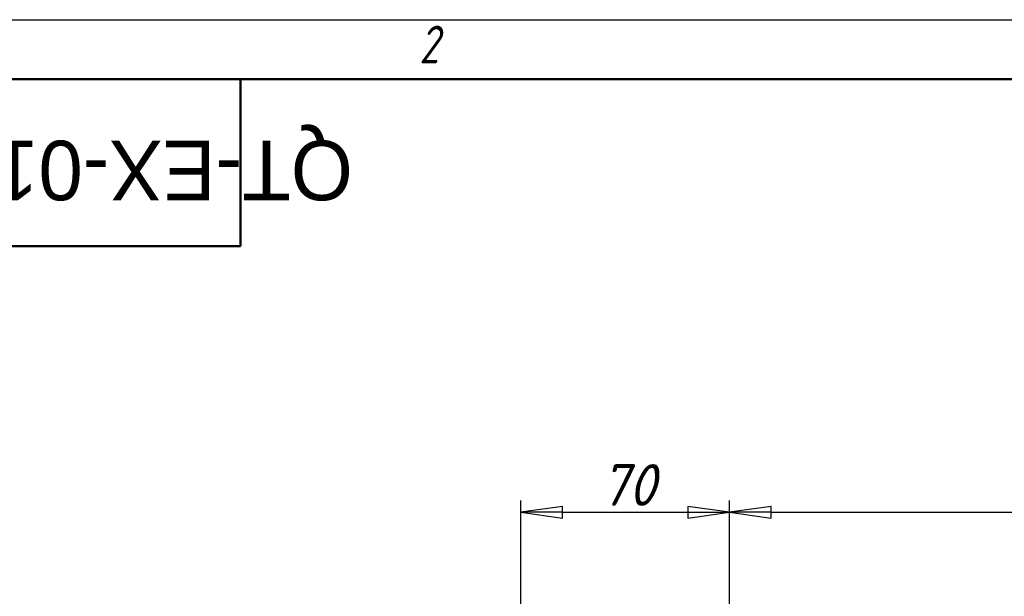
# Model space of a CAD drawing. Header units: millimetres. Extents: x 0 to 1680, y 0 to 1188.
# Tile 19 of 29: x 286 to 616, y 994 to 1188. Entities that reach past the tile are written whole.
import ezdxf
from ezdxf.enums import TextEntityAlignment as Align

# ---------------------------------------------------------------- set-up
doc = ezdxf.new("R2018")
doc.units = ezdxf.units.MM
doc.header["$LTSCALE"] = 4
for name, color, linetype, lineweight in [('Кромка (ГОСТ)', 7, 'Continuous', 50), ('Обозначение (ГОСТ)', 7, 'Continuous', 25), ('Размер (ГОСТ)', 7, 'Continuous', 25), ('Эскизная геометрия (ГОСТ)', 7, 'Continuous', 50)]:
    doc.layers.add(name, color=color, linetype=linetype, lineweight=lineweight)
doc.styles.add('Альтернативный текст (ГОСТ)', font='arial.ttf', dxfattribs={"width": 0.8})
doc.styles.add('Обычный текст (ГОСТ)', font='GOST Common Italic.ttf')
doc.styles.add('Стиль текста110', font='GOST Common Italic.ttf', dxfattribs={"width": 0.8})
doc.dimstyles.new('Обычный (ГОСТ)', dxfattribs={"dimscale": 4, "dimtxt": 3.5, "dimasz": 3.5, "dimexe": 1, "dimexo": 0, "dimgap": 0.5, "dimtad": 1, "dimtxsty": 'Обычный текст (ГОСТ)', "dimblk": 'Filled-1', "dimcen": 0.09, "dimdle": 15, "dimclrd": 256, "dimclre": 256, "dimclrt": 256, "dimazin": 2, "dimtfac": 0.714286, "dimtdec": 3, "dimtmove": 0, "dimatfit": 3, "dimfxl": 1, "dimtolj": 1, "dimlwd": 25, "dimlwe": 25, "dimarcsym": 0})

# ---------------------------------------------------------------- blocks, each defined once
blk = doc.blocks.new('Рамки ГОСТ - Рамка')
at = {"layer": 'Кромка (ГОСТ)', "lineweight": 25}
blk.add_line((0, 297), (420, 297), dxfattribs=at)
at = {"layer": 'Кромка (ГОСТ)'}
blk.add_line((415, 292), (20, 292), dxfattribs=at)
at = {"layer": 'Кромка (ГОСТ)', "insert": (105, 296.5), "char_height": 3.17, "width": 5.23282, "attachment_point": 1, "style": 'Альтернативный текст (ГОСТ)'}
blk.add_mtext('\\fGOST Common|b0|i1;{\\H3.1700;2}', dxfattribs=at)
blk = doc.blocks.new('ГОСТ - Доп. графы 3')
at = {"layer": 'Эскизная геометрия (ГОСТ)'}
for p, q in [((0, 0), (70, 0)), ((70, 0), (70, -14)), ((70, -14), (0, -14))]:
    blk.add_line(p, q, dxfattribs=at)
at = {"layer": 'Обозначение (ГОСТ)', "style": 'Стиль текста110'}
blk.add_attdef('ОБОЗНАЧЕНИЕ', text='', height=5, rotation=180, dxfattribs=at).set_placement((34.942, -6.968), align=Align.MIDDLE_CENTER)
blk = doc.blocks.new('Filled-1')
at = {"color": 0}
for p, q in [((0, 0), (-1, 0.143)), ((-1, 0.143), (-1, -0.143)), ((-1, 0), (0, 0)), ((-1, -0.143), (0, 0))]:
    blk.add_line(p, q, dxfattribs=at)
at = {"color": 0, "flags": 128}
blk.add_lwpolyline([(-1, -0.143), (0, 0), (-1, 0.143), (-1, -0.143)], dxfattribs=at)
at = {"color": 0}
blk.add_solid([(-1, -0.143), (0, 0), (-1, 0.143), (-1, -0.143)], dxfattribs=at)
blk = doc.blocks.new('*D11')
at = {"layer": 'Defpoints', "color": 0, "linetype": 'Continuous', "transparency": 16777216}
for p in [(524.11, 1022.63), (524.11, 962.63), (454.11, 833.12)]:
    blk.add_point(p, dxfattribs=at)
at = {"layer": 'Размер (ГОСТ)', "linetype": 'Continuous', "lineweight": 25, "transparency": 16777216}
for p, q in [((454.11, 833.12), (454.11, 1026.63)), ((524.11, 962.63), (524.11, 1026.63)), ((468.11, 1022.63), (510.11, 1022.63))]:
    blk.add_line(p, q, dxfattribs=at)
at = {"layer": 'Размер (ГОСТ)', "linetype": 'Continuous', "lineweight": 25, "transparency": 16777216, "xscale": 14, "yscale": 14, "zscale": 14, "rotation": 180}
blk.add_blockref('Filled-1', (454.11, 1022.63), dxfattribs=at)
at = {"layer": 'Размер (ГОСТ)', "linetype": 'Continuous', "lineweight": 25, "transparency": 16777216, "xscale": 14, "yscale": 14, "zscale": 14}
blk.add_blockref('Filled-1', (524.11, 1022.63), dxfattribs=at)
at = {"layer": 'Размер (ГОСТ)', "linetype": 'Continuous', "lineweight": 25, "transparency": 16777216, "insert": (480.74, 1038.81), "char_height": 14, "attachment_point": 1, "style": 'Обычный текст (ГОСТ)'}
blk.add_mtext('\\A1;70', dxfattribs=at)
blk = doc.blocks.new('*D12')
at = {"layer": 'Defpoints', "color": 0, "linetype": 'Continuous', "transparency": 16777216}
for p in [(754.11, 1022.63), (524.11, 962.63), (754.11, 822.29)]:
    blk.add_point(p, dxfattribs=at)
at = {"layer": 'Размер (ГОСТ)', "linetype": 'Continuous', "lineweight": 25, "transparency": 16777216}
for p, q in [((524.11, 962.63), (524.11, 1026.63)), ((754.11, 822.29), (754.11, 1026.63)), ((538.11, 1022.63), (740.11, 1022.63))]:
    blk.add_line(p, q, dxfattribs=at)
at = {"layer": 'Размер (ГОСТ)', "linetype": 'Continuous', "lineweight": 25, "transparency": 16777216, "xscale": 14, "yscale": 14, "zscale": 14, "rotation": 180}
blk.add_blockref('Filled-1', (524.11, 1022.63), dxfattribs=at)
at = {"layer": 'Размер (ГОСТ)', "linetype": 'Continuous', "lineweight": 25, "transparency": 16777216, "xscale": 14, "yscale": 14, "zscale": 14}
blk.add_blockref('Filled-1', (754.11, 1022.63), dxfattribs=at)
at = {"layer": 'Размер (ГОСТ)', "linetype": 'Continuous', "lineweight": 25, "transparency": 16777216, "insert": (624.24, 1038.63), "char_height": 14, "attachment_point": 1, "style": 'Обычный текст (ГОСТ)'}
blk.add_mtext('\\A1;230', dxfattribs=at)

msp = doc.modelspace()

# ---------------------------------------------------------------- block references
at = {"xscale": 4, "yscale": 4, "zscale": 4}
msp.add_blockref('Рамки ГОСТ - Рамка', (0, 0), dxfattribs=at)
ref = msp.add_blockref('ГОСТ - Доп. графы 3', (80, 1168), dxfattribs=dict(xscale=4, yscale=4, zscale=4))
lines = msp.add_mtext('QT-EX-010EM-O2-24VDC-У1', dxfattribs={"layer": 'Обозначение (ГОСТ)', "insert": (219.768, 1140.13), "char_height": 20, "width": 280.49935, "attachment_point": 5, "rotation": 180, "style": 'Стиль текста110'})
ref.add_attrib('ОБОЗНАЧЕНИЕ', '', (219.768, 1140.13)).embed_mtext(lines)

# ---------------------------------------------------------------- dimensions: what is measured, and where the dimension line sits
at = {"layer": 'Размер (ГОСТ)', "linetype": 'Continuous', "lineweight": 25}
dim = msp.add_linear_dim(base=(524.115, 1022.629), p1=(454.114, 833.125), p2=(524.115, 962.629), dimstyle='Обычный (ГОСТ)', override={"dimgap": 0.5, "dimdec": 2, "dimtol": 0, "dimlim": 0, "dimtp": 0, "dimtm": 0, "dimtdec": 3, "dimtofl": 0, "dimatfit": 1}, dxfattribs=at)
dim.commit()
dim.dimension.update_dxf_attribs({"geometry": '*D11', "text_midpoint": (489.114, 1022.629), "dimtype": 160})
dim = msp.add_linear_dim(base=(754.114, 1022.629), p1=(524.115, 962.629), p2=(754.114, 822.29), angle=180, dimstyle='Обычный (ГОСТ)', override={"dimgap": 0.5, "dimdec": 2, "dimtol": 0, "dimlim": 0, "dimtp": 0, "dimtm": 0, "dimtdec": 3, "dimtofl": 0, "dimatfit": 1}, dxfattribs=at)
dim.commit()
dim.dimension.update_dxf_attribs({"geometry": '*D12', "text_midpoint": (639.114, 1022.629), "dimtype": 160})

doc.saveas('drawing.dxf')
